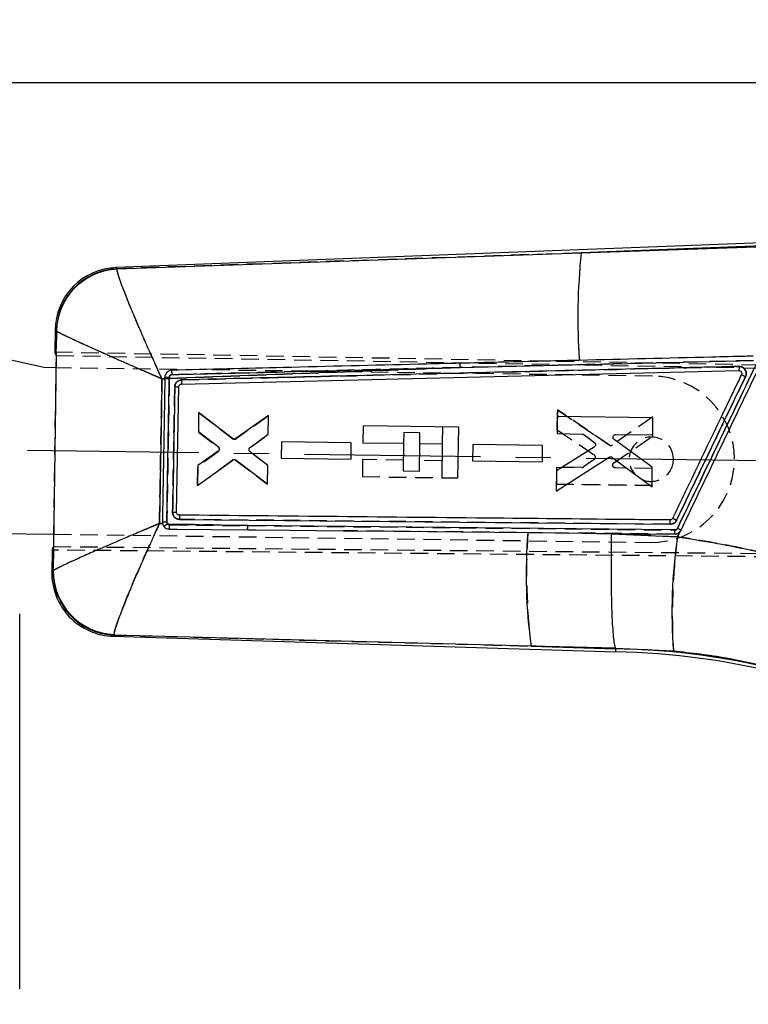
# Model space of a CAD drawing. Extents: x 41 to 411, y 12 to 288.
# Tile 9 of 24: x 153 to 205, y 217 to 288. Entities that reach past the tile are written whole.
import ezdxf

# ---------------------------------------------------------------- set-up
doc = ezdxf.new("R2010")
doc.units = 0
doc.linetypes.add('CENTERX2', pattern=[20.32, 12.7, -2.54, 2.54, -2.54])
doc.linetypes.add('HIDDEN', pattern=[1.905, 1.27, -0.635])
doc.layers.get('0').update_dxf_attribs({"linetype": 'CONTINUOUS'})
doc.styles.add('SLDTEXTSTYLE0', font='TXT', dxfattribs={"width": 0.75})
doc.dimstyles.new('SLDDIMSTYLE2', dxfattribs={"dimtxt": 3.5, "dimasz": 3.302, "dimexe": 0, "dimexo": 0.0625, "dimgap": 0.875, "dimtad": 1, "dimdec": 0, "dimrnd": 1e-09, "dimzin": 12, "dimtxsty": 'SLDTEXTSTYLE0', "dimsah": 1, "dimcen": 0.09, "dimazin": 3, "dimtfac": 1, "dimtdec": 0, "dimtofl": 0, "dimtmove": 0, "dimatfit": 3, "dimtolj": 1, "dimtzin": 12})
doc.dimstyles.new('SLDDIMSTYLE3', dxfattribs={"dimtxt": 3.5, "dimasz": 3.302, "dimexe": 0, "dimexo": 0.0625, "dimgap": 0.875, "dimtad": 1, "dimdec": 0, "dimrnd": 1e-09, "dimzin": 12, "dimtxsty": 'SLDTEXTSTYLE0', "dimsah": 1, "dimcen": 0.09, "dimazin": 3, "dimtfac": 1, "dimtofl": 0, "dimtmove": 0, "dimatfit": 3, "dimtolj": 1, "dimtzin": 12})

# ---------------------------------------------------------------- blocks, each defined once
blk = doc.blocks.new('_D_4')
at = {"color": 179, "linetype": 'CONTINUOUS'}
for p, q in [((56.417, 265.019), (56.417, 284.397)), ((240.018, 255.847), (240.018, 284.397)), ((240.018, 283.397), (56.417, 283.397))]:
    blk.add_line(p, q, dxfattribs=at)
for points in [[(56.417, 283.397), (59.719, 282.889), (59.719, 283.905)], [(240.018, 283.397), (236.716, 283.905), (236.716, 282.889)]]:
    blk.add_solid(points, dxfattribs=at)
at = {"color": 179, "linetype": 'CONTINUOUS', "insert": (134.34, 287.909, 0.1), "char_height": 3.5, "attachment_point": 1, "style": 'SLDTEXTSTYLE0'}
blk.add_mtext('184', dxfattribs=at)
blk = doc.blocks.new('_D_5')
at = {"color": 179, "linetype": 'CONTINUOUS'}
for p, q in [((210.042, 271.98), (246.488, 271.98)), ((245.488, 271.98), (245.488, 176.818)), ((116.412, 176.818), (246.488, 176.818))]:
    blk.add_line(p, q, dxfattribs=at)
for points in [[(245.488, 271.98), (244.98, 268.678), (245.996, 268.678)], [(245.488, 176.818), (245.996, 180.12), (244.98, 180.12)]]:
    blk.add_solid(points, dxfattribs=at)
at = {"color": 179, "linetype": 'CONTINUOUS', "insert": (240.976, 219.375, 0.1), "char_height": 3.5, "attachment_point": 1, "rotation": 90, "style": 'SLDTEXTSTYLE0'}
blk.add_mtext('95', dxfattribs=at)

msp = doc.modelspace()

# ---------------------------------------------------------------- linework, layer by layer
at = {"color": 7, "linetype": 'CONTINUOUS'}
for p, q in [((208.503415, 271.974558), (159.462393, 270.082966)), ((208.510321, 271.742909), (193.015364, 271.145244)), ((193.015364, 271.145244), (206.327063, 271.595534)), ((159.538903, 270.002298), (193.015364, 271.145244)), ((154.265412, 262.866696), (122.401715, 270.100749)), ((159.538903, 270.002298), (159.53628, 269.968452)), ((155.071375, 265.581923), (155.049552, 264.001577)), ((155.141142, 263.762281), (155.164686, 265.493008)), ((155.164686, 265.493008), (155.153908, 265.507431)), ((154.96672, 249.965403), (155.158323, 263.744826)), ((155.158323, 263.744826), (155.141142, 263.762281)), ((155.145944, 262.854537), (155.158342, 263.746058)), ((155.145944, 262.854537), (154.265412, 262.866696)), ((184.282046, 262.875795), (163.304262, 262.073038)), ((184.282046, 262.875795), (205.429946, 263.384212)), ((162.983128, 262.060522), (162.776344, 262.052458)), ((162.983459, 262.079595), (162.983128, 262.060522)), ((162.985225, 262.179817), (162.983459, 262.079595)), ((163.304262, 262.073038), (163.306133, 262.169325)), ((164.186069, 261.680533), (204.37808, 262.655048)), ((163.829912, 252.439948), (163.987805, 261.480864)), ((165.41984, 259.639113), (165.400547, 258.259754)), ((167.869729, 257.759271), (165.41984, 259.639113)), ((170.45235, 259.417291), (168.11093, 257.754808)), ((170.433395, 258.063133), (170.45235, 259.417291)), ((191.285041, 259.332491), (191.267897, 258.106358)), ((198.18559, 259.238459), (191.285041, 259.332491)), ((198.168424, 258.012388), (198.18559, 259.238459)), ((177.275919, 258.680671), (177.258991, 257.454536)), ((184.173074, 258.585433), (177.275919, 258.680671)), ((184.122328, 254.910601), (184.173074, 258.585433)), ((165.400547, 258.259754), (166.834493, 257.173494)), ((169.133813, 257.119275), (170.433395, 258.063133)), ((191.267897, 258.106358), (193.090913, 258.08152)), ((193.209675, 258.041016), (193.960373, 257.477633)), ((195.510787, 258.048564), (198.168424, 258.012388)), ((171.390642, 257.511313), (171.374206, 256.336287)), ((176.42532, 257.442715), (171.390642, 257.511313)), ((176.408873, 256.267733), (176.42532, 257.442715)), ((177.258991, 257.454536), (180.196666, 257.413972)), ((180.196666, 257.413972), (180.169203, 255.425085)), ((181.344275, 255.408859), (181.371738, 257.397746)), ((181.371738, 257.397746), (182.981071, 257.375524)), ((182.981071, 257.375524), (182.94726, 254.926827)), ((185.189304, 257.320805), (185.172868, 256.14578)), ((190.224048, 257.252195), (185.189304, 257.320805)), ((190.207605, 256.077214), (190.224048, 257.252195)), ((193.946746, 257.142029), (191.230354, 255.422617)), ((198.135857, 255.686263), (195.388187, 257.680741)), ((166.829266, 256.844689), (165.366222, 255.805968)), ((170.401905, 255.813946), (169.128497, 256.793408)), ((191.209999, 253.96622), (195.014667, 256.404085)), ((195.244376, 256.396609), (198.116188, 254.2815)), ((165.346206, 254.375137), (167.873949, 256.206329)), ((165.366222, 255.805968), (165.346206, 254.375137)), ((168.115363, 256.203826), (170.383309, 254.48573)), ((170.383309, 254.48573), (170.401905, 255.813946)), ((171.374206, 256.336287), (176.408873, 256.267733)), ((185.172868, 256.14578), (190.207605, 256.077214)), ((198.116188, 254.2815), (198.135857, 255.686263)), ((180.169203, 255.425085), (181.344275, 255.408859)), ((182.94726, 254.926827), (184.122328, 254.910601)), ((191.230354, 255.422617), (191.209999, 253.96622)), ((164.031648, 252.232892), (164.009646, 252.23435)), ((162.594189, 251.620767), (162.816827, 251.61551)), ((162.802999, 251.741441), (162.816827, 251.61551)), ((163.167794, 251.607228), (168.958855, 251.471688)), ((168.958855, 251.471688), (163.326938, 251.530603)), ((164.046527, 251.926759), (199.422297, 251.569071)), ((199.764427, 251.159405), (168.958855, 251.471688)), ((148.571788, 250.944171), (154.979099, 250.855697)), ((154.966709, 249.964525), (154.979099, 250.855697)), ((189.157505, 250.968691), (193.08756, 250.929195)), ((193.08756, 250.929195), (195.18349, 250.883132)), ((193.08756, 250.929195), (199.743454, 250.861981)), ((195.18349, 250.883132), (199.943308, 250.662733)), ((199.943308, 250.662733), (200.113889, 251.018066)), ((154.953693, 249.952407), (154.96672, 249.965403)), ((154.852234, 249.711741), (154.830278, 248.121789)), ((154.930205, 248.217664), (154.953693, 249.952407)), ((154.915661, 248.197274), (154.930205, 248.217664)), ((152.515323, 218.063014), (152.515323, 245.105849)), ((159.329516, 243.622977), (159.333841, 243.575352)), ((189.395194, 242.782791), (159.333841, 243.575352)), ((159.254585, 243.493458), (195.481528, 242.360611)), ((195.487235, 242.624754), (189.395194, 242.782791)), ((189.395194, 242.782791), (195.486766, 242.592303)), ((195.486766, 242.592303), (195.487481, 242.624001)), ((195.487481, 242.624001), (195.487235, 242.624754)), ((199.656416, 242.42043), (195.487481, 242.624001))]:
    msp.add_line(p, q, dxfattribs=at)
at = {"color": 7, "linetype": 'HIDDEN'}
for p, q in [((193.015364, 271.145244), (208.510321, 271.742909)), ((206.327063, 271.595534), (193.015364, 271.145244)), ((193.015364, 271.145244), (159.538903, 270.002298)), ((159.53628, 269.968452), (159.538903, 270.002298)), ((155.164686, 265.493008), (155.144372, 263.999854)), ((155.153908, 265.507431), (155.164686, 265.493008)), ((155.049552, 264.001577), (220.88654, 262.805142)), ((155.158323, 263.744826), (221.421164, 262.561583)), ((155.158342, 263.746058), (155.161866, 263.999536)), ((154.979099, 250.855697), (155.145944, 262.854537)), ((198.146035, 262.260782), (155.145944, 262.854537)), ((163.304262, 262.073038), (184.282046, 262.875795)), ((205.429946, 263.384212), (184.282046, 262.875795)), ((204.387669, 262.952994), (204.388898, 262.83859)), ((162.776344, 262.052458), (162.983128, 262.060522)), ((162.983459, 262.079595), (162.985221, 262.179816)), ((163.30614, 262.169845), (163.304262, 262.073038)), ((204.383504, 262.677711), (204.377633, 262.655038)), ((165.41889, 259.639126), (165.399392, 258.208287)), ((167.895109, 257.738837), (165.41889, 259.639126)), ((165.41889, 259.639126), (167.895113, 257.738837)), ((170.45102, 259.389494), (168.136504, 257.734674)), ((170.432937, 258.061271), (170.45102, 259.389494)), ((191.271153, 258.377304), (191.291016, 259.833708)), ((191.291016, 259.833708), (191.271153, 258.377304)), ((191.291016, 259.833708), (195.026924, 257.291721)), ((195.026924, 257.291721), (191.291016, 259.833708)), ((198.185873, 259.32786), (195.256752, 257.292851)), ((198.166747, 257.923089), (198.185873, 259.32786)), ((182.998002, 258.601659), (182.981082, 257.376164)), ((165.399392, 258.208287), (166.8332, 257.129566)), ((169.132971, 257.117343), (170.432937, 258.061271)), ((180.207249, 258.180296), (180.196673, 257.414356)), ((181.382318, 258.164071), (180.207249, 258.180296)), ((181.371742, 257.398147), (181.382318, 258.164071)), ((191.271153, 258.377304), (193.939035, 256.583544)), ((195.365053, 256.005238), (198.166747, 257.923089)), ((171.390445, 257.512283), (171.37443, 256.33725)), ((176.425085, 257.441797), (171.390445, 257.512283)), ((176.409081, 256.266808), (176.425085, 257.441797)), ((185.189102, 257.321719), (185.173091, 256.146688)), ((190.223817, 257.251243), (185.189102, 257.321719)), ((190.207814, 256.076256), (190.223817, 257.251243)), ((166.829348, 256.800742), (165.36595, 255.754489)), ((170.402311, 255.812072), (169.129283, 256.791454)), ((165.347152, 254.375124), (167.848014, 256.186604)), ((165.36595, 255.754489), (165.347152, 254.375124)), ((165.347152, 254.375124), (165.36595, 255.754489)), ((168.089245, 256.184405), (170.383871, 254.457907)), ((170.383871, 254.457907), (170.402311, 255.812072)), ((171.37443, 256.33725), (176.409081, 256.266808)), ((177.242108, 256.231974), (177.225177, 255.005839)), ((180.179787, 256.19141), (177.242108, 256.231974)), ((182.964191, 256.152962), (181.354855, 256.175184)), ((185.173091, 256.146688), (190.207814, 256.076256)), ((191.234578, 255.693549), (191.217866, 254.467411)), ((193.057586, 255.668042), (191.234578, 255.693549)), ((191.234578, 255.693549), (193.057586, 255.668042)), ((193.943393, 256.247692), (193.177421, 255.705252)), ((177.225177, 255.005839), (182.947241, 254.926827)), ((198.135067, 255.596952), (195.477453, 255.63417)), ((198.118378, 254.370875), (198.135067, 255.596952)), ((191.217866, 254.467411), (198.118378, 254.370875)), ((198.118378, 254.370875), (191.217866, 254.467411)), ((162.816827, 251.61551), (162.594189, 251.620767)), ((168.958855, 251.471688), (163.167794, 251.607228)), ((163.326938, 251.530603), (168.958855, 251.471688)), ((199.422297, 251.569071), (164.046527, 251.926759)), ((168.958855, 251.471688), (199.764427, 251.159405)), ((154.979099, 250.855697), (197.980349, 250.261926)), ((199.743454, 250.861981), (175.863676, 251.101233)), ((195.18349, 250.883132), (193.08756, 250.929195)), ((199.943308, 250.662733), (195.18349, 250.883132)), ((200.113889, 251.018066), (199.943308, 250.662733)), ((200.132695, 251.043947), (200.029586, 250.949195)), ((154.963177, 249.710693), (154.966709, 249.964525)), ((154.96672, 249.965403), (229.669538, 249.236294)), ((229.5991, 249.005807), (154.852234, 249.711741)), ((154.950422, 249.710813), (154.930205, 248.217664)), ((154.930205, 248.217664), (154.915661, 248.197274)), ((159.333841, 243.575352), (159.329516, 243.622977)), ((159.333841, 243.575352), (189.395194, 242.782791)), ((195.486766, 242.592303), (189.395194, 242.782791)), ((189.395194, 242.782791), (195.487235, 242.624754)), ((195.487481, 242.624001), (199.656416, 242.42043))]:
    msp.add_line(p, q, dxfattribs=at)
at = {"color": 179, "linetype": 'CENTERX2'}
msp.add_line((206.06243, 256.150898), (153.067482, 256.882665), dxfattribs=at)
at = {"color": 8, "linetype": 'CONTINUOUS', "flags": 128}
for points in [[(159.462393, 270.082966), (159.470894, 270.074001), (159.538903, 270.002298)], [(155.153908, 265.507431), (155.080546, 265.573644), (155.071375, 265.581923)], [(154.830278, 248.121789), (154.83977, 248.130178), (154.915661, 248.197274)], [(159.333841, 243.575352), (159.263392, 243.502559), (159.254585, 243.493458)]]:
    msp.add_lwpolyline(points, dxfattribs=at)
at = {"color": 7, "linetype": 'HIDDEN', "flags": 128}
for points in [[(159.538903, 270.002298), (159.470894, 270.074001), (159.462393, 270.082966)], [(155.071375, 265.581923), (155.080546, 265.573644), (155.153908, 265.507431)], [(199.880224, 250.88227), (199.866307, 250.876284), (199.745086, 250.861971), (199.745026, 250.861971), (199.745026, 250.861971)], [(154.915661, 248.197274), (154.83977, 248.130178), (154.830278, 248.121789)], [(159.254585, 243.493458), (159.263392, 243.502559), (159.333841, 243.575352)]]:
    msp.add_lwpolyline(points, dxfattribs=at)
at = {"color": 7, "linetype": 'CONTINUOUS', "flags": 128}
for points in [[(163.305637, 251.225038), (163.878158, 251.21942), (166.309488, 251.195536), (168.937743, 251.169665)], [(168.937743, 251.169665), (169.537202, 251.163757), (171.968558, 251.139766), (175.863676, 251.101233)], [(175.863676, 251.101233), (179.513544, 251.065006), (189.157505, 250.968691)]]:
    msp.add_lwpolyline(points, dxfattribs=at)
at = {"color": 7, "linetype": 'CONTINUOUS'}
for centre, radius, start, end in [((236.024107, 266.491813), 43.259755, 173.82477276, 184.10811422), ((159.638437, 265.51886), 4.5675, 91.64341277, 179.74351093), ((159.729015, 265.430496), 4.575753, 92.38119003, 179.03660802), ((159.745526, 265.391263), 4.58197, 92.61744303, 178.72761459), ((182.731991, 262.912479), 1.55049, 358.64427327, 10.08635783), ((163.711219, 289.832652), 27.762598, 268.49789369, 269.16010194), ((163.346575, 268.318971), 6.149779, 266.63146388, 269.62313975), ((164.117375, 281.405083), 19.92464, 268.80046903, 269.62740106), ((163.779093, 267.970088), 15.530223, 269.13131793, 270.18748954), ((163.462877, 275.537852), 23.805559, 268.41158613, 269.18723277), ((161.744936, 253.326713), 2.23185, 301.44020494, 309.60744986), ((167.656936, 251.410942), 1.303335, 349.33171259, 2.6714063), ((198.032677, 251.658867), 1.392518, 356.3027437, 9.1553215), ((191.777517, 235.13772), 18.581328, 64.13100248, 65.1278486), ((227.22088, 247.977511), 38.180724, 175.50669085, 187.819692), ((237.157035, 245.24128), 37.606563, 171.71122102, 184.30176931), ((159.397344, 248.058726), 4.5675, 178.64286225, 268.74060497), ((159.491352, 248.14859), 4.57595, 179.39040641, 268.02740048), ((159.513787, 248.202878), 4.583606, 179.81516662, 267.69595879), ((194.782479, 191.881662), 50.483788, 75.20889632, 89.20616255), ((194.782479, 191.881662), 50.715531, 75.20889632, 89.20430748)]:
    msp.add_arc(centre, radius, start, end, dxfattribs=at)
at = {"color": 7, "linetype": 'HIDDEN'}
for centre, radius, start, end in [((236.024107, 266.491813), 43.259755, 173.82477276, 184.10811422), ((159.729015, 265.430496), 4.575753, 92.38119003, 179.03660802), ((159.745526, 265.391263), 4.58197, 92.61744303, 178.72761459), ((182.731991, 262.912479), 1.55049, 358.64427327, 10.08635783), ((163.711219, 289.832652), 27.762598, 268.49789369, 269.16010194), ((163.334587, 268.25498), 6.085201, 266.70870179, 269.73211689), ((198.063193, 256.261354), 6, 269.20889632, 89.20889632), ((164.247301, 283.002729), 21.52343, 268.54370235, 269.30920071), ((198.063193, 256.261354), 1.6, 352.70321611, 221.71784325), ((166.708541, 256.965932), 0.20571, 10.00317947, 52.69898254), ((168.018624, 257.900104), 0.203132, 232.55177447, 305.47229758), ((195.140992, 257.464163), 0.206754, 236.51658469, 304.04735895), ((193.823032, 256.413525), 0.205824, 16.60467452, 55.69515006), ((167.967134, 256.021621), 0.203494, 53.12493548, 125.83023153), ((193.060429, 255.870465), 0.202444, 269.19556913, 305.30408918), ((198.063193, 256.261354), 1.6, 245.65057806, 352.70321611), ((163.910235, 269.494892), 17.055134, 268.76845591, 269.73015763), ((163.307903, 273.667356), 21.931731, 268.68084189, 269.52274699), ((161.744936, 253.326713), 2.23185, 301.44020494, 309.60744986), ((167.656936, 251.410942), 1.303335, 349.33171259, 2.6714063), ((198.041976, 251.659342), 1.383269, 356.25823443, 9.19709695), ((191.927713, 235.536576), 18.156326, 64.00829056, 65.02844818), ((233.533044, 248.160793), 44.464286, 176.37939011, 186.94699275), ((243.357529, 245.025458), 43.778687, 172.60161961, 183.41137072), ((159.491352, 248.14859), 4.57595, 179.39040641, 268.02740048), ((159.513787, 248.202878), 4.583606, 179.81516662, 267.69595879), ((194.782479, 191.881662), 50.715531, 75.20889632, 89.20430748)]:
    msp.add_arc(centre, radius, start, end, dxfattribs=at)
at = {"color": 7, "linetype": 'CONTINUOUS'}
for centre, major_axis, start_param, end_param in [((215.940087, 262.895724), (60.890514, -1.107198), 3.141908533, 3.197727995), ((215.750088, 249.13591), (60.89787, -0.574485), 3.084511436, 3.141276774)]:
    msp.add_ellipse(centre, major_axis=major_axis, ratio=0.069928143, start_param=start_param, end_param=end_param, dxfattribs=at)
for points, knots in [([(162.776344, 262.052458), (162.773784, 262.058045), (162.770793, 262.064572), (162.765909, 262.075243), (162.760267, 262.087565), (162.749492, 262.111098), (162.73129, 262.150893), (162.700741, 262.217701), (162.649496, 262.329919), (162.563484, 262.518652), (162.418783, 262.837264), (162.173183, 263.381252), (161.7424, 264.345494), (161.208841, 265.564405), (160.666879, 266.840541), (160.251711, 267.854137), (159.940778, 268.651611), (159.731473, 269.225837), (159.600014, 269.633523), (159.540838, 269.86724), (159.537531, 269.940667), (159.53628, 269.968452)], [0, 0, 0, 0, 0.001490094, 0.001741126, 0.002845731, 0.004776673, 0.008017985, 0.013459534, 0.022597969, 0.037958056, 0.063840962, 0.107771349, 0.183942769, 0.325581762, 0.45000534, 0.574378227, 0.674784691, 0.775164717, 0.861356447, 0.947537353, 1, 1, 1, 1]), ([(162.776344, 262.052458), (162.77071, 262.054897), (162.764127, 262.057747), (162.753364, 262.06241), (162.740932, 262.067791), (162.717198, 262.078076), (162.677077, 262.095453), (162.609745, 262.124631), (162.496715, 262.173633), (162.306793, 262.256038), (161.986672, 262.395118), (161.441541, 262.632509), (160.47975, 263.053047), (159.27452, 263.584205), (158.028684, 264.139611), (157.053805, 264.580159), (156.301871, 264.926135), (155.774425, 265.174668), (155.41639, 265.350425), (155.226657, 265.450521), (155.181698, 265.481344), (155.164686, 265.493008)], [0, 0, 0, 0, 0.001490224, 0.001741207, 0.002847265, 0.004778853, 0.00802136, 0.013464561, 0.022604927, 0.03796782, 0.063854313, 0.107788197, 0.183961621, 0.325581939, 0.450005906, 0.574378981, 0.674785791, 0.77516635, 0.861357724, 0.947538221, 1, 1, 1, 1]), ([(205.40635, 263.695097), (205.216037, 263.690515), (204.215153, 263.666418), (200.038159, 263.565797), (196.051554, 263.469477), (192.875501, 263.39274)], [0, 0, 0, 0, 0.0455619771, 0.2396175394, 1, 1, 1, 1]), ([(184.258518, 263.18402), (184.066869, 263.179369), (183.064689, 263.155052), (178.820404, 263.052012), (172.086002, 262.888196), (166.162307, 262.74352), (163.480573, 262.678023)], [0, 0, 0, 0, 0.027670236, 0.144694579, 0.612792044, 1, 1, 1, 1]), ([(163.504407, 262.362323), (166.20608, 262.429311), (173.131805, 262.601034), (180.057818, 262.771703), (184.282046, 262.875795)], [0, 0, 0, 0, 0.390092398, 1, 1, 1, 1]), ([(204.387669, 262.952994), (197.683319, 262.792064), (184.285508, 262.470466), (170.888202, 262.145736), (164.194994, 261.983503)], [0, 0, 0, 0, 0.500406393, 1, 1, 1, 1]), ([(192.875501, 263.39274), (192.69025, 263.38826), (191.694452, 263.364178), (188.822105, 263.294672), (186.135045, 263.229519), (184.258518, 263.18402)], [0, 0, 0, 0, 0.064494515, 0.346683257, 1, 1, 1, 1]), ([(205.617432, 263.092277), (204.663442, 261.103165), (202.774299, 257.164216), (200.885303, 253.225211), (199.950223, 251.275345)], [0, 0, 0, 0, 0.504985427, 1, 1, 1, 1]), ([(200.205733, 251.149127), (201.150714, 253.118986), (203.040678, 257.058704), (204.930737, 260.998389), (205.875766, 262.968232)], [0, 0, 0, 0, 0.4999998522, 1, 1, 1, 1]), ([(204.387669, 262.952994), (204.388271, 262.91378), (204.389474, 262.835353), (204.387827, 262.737134), (204.383891, 262.668523), (204.379719, 262.659533), (204.377633, 262.655038)], [0, 0, 0, 0, 0.249999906, 0.5000007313, 0.7500008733, 1, 1, 1, 1]), ([(204.858009, 262.226876), (204.862718, 262.237463), (204.890598, 262.300144), (204.915814, 262.426215), (204.893561, 262.593179), (204.834888, 262.712925), (204.753004, 262.815587), (204.643168, 262.900811), (204.504205, 262.949233), (204.417408, 262.952034), (204.387669, 262.952994)], [0, 0, 0, 0, 0.033715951, 0.199622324, 0.365596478, 0.515630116, 0.581401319, 0.747443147, 0.913466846, 1, 1, 1, 1]), ([(162.776344, 262.052458), (162.746063, 260.295284), (162.68614, 256.818037), (162.62462, 253.340823), (162.594189, 251.620767)], [0, 0, 0, 0, 0.505334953, 1, 1, 1, 1]), ([(162.983128, 262.060522), (162.979695, 261.863911), (162.96209, 260.855429), (162.902038, 257.415733), (162.845431, 254.172651), (162.802995, 251.741441)], [0, 0, 0, 0, 0.0571591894, 0.2931893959, 1, 1, 1, 1]), ([(163.480573, 262.678029), (163.415278, 262.668988), (163.29303, 262.652059), (163.140657, 262.548387), (163.035442, 262.411456), (162.991094, 262.279894), (162.986492, 262.201465), (162.985221, 262.179817)], [0, 0, 0, 0, 0.253200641, 0.474052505, 0.694901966, 0.91578844, 1, 1, 1, 1]), ([(163.125192, 251.734689), (163.128704, 251.937657), (163.146269, 252.952497), (163.205938, 256.398611), (163.262134, 259.641761), (163.304262, 262.073038)], [0, 0, 0, 0, 0.058897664, 0.294488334, 1, 1, 1, 1]), ([(163.306125, 262.169325), (163.30702, 262.180977), (163.309611, 262.214707), (163.331607, 262.267979), (163.376464, 262.318857), (163.436372, 262.354049), (163.481675, 262.359563), (163.504407, 262.36233)], [0, 0, 0, 0, 0.115034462, 0.333021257, 0.553083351, 0.775740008, 1, 1, 1, 1]), ([(163.504668, 262.362337), (163.504101, 262.382802), (163.502967, 262.423733), (163.500454, 262.483255), (163.497456, 262.538338), (163.494056, 262.586782), (163.490381, 262.626683), (163.486598, 262.656184), (163.483221, 262.673052), (163.481223, 262.676585), (163.480409, 262.678025)], [0, 0, 0, 0, 0.1300803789, 0.2601609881, 0.3902412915, 0.5203224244, 0.6504021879, 0.7804830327, 0.9105648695, 1, 1, 1, 1]), ([(204.566528, 262.363626), (204.488895, 262.201801), (204.060048, 261.30787), (202.402063, 257.851882), (200.821795, 254.557687), (199.592729, 251.995603)], [0, 0, 0, 0, 0.046824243, 0.258660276, 1, 1, 1, 1]), ([(199.884829, 251.857087), (200.713678, 253.585433), (202.371343, 257.042053), (204.029132, 260.498625), (204.858009, 262.226876)], [0, 0, 0, 0, 0.50001021, 1, 1, 1, 1]), ([(204.37808, 262.655045), (204.401102, 262.653451), (204.425447, 262.651764), (204.448241, 262.643807), (204.449479, 262.643375)], [0, 0, 0, 0, 0.94570026, 1, 1, 1, 1]), ([(204.449479, 262.643375), (204.470424, 262.633544), (204.512315, 262.613882), (204.558367, 262.56003), (204.584577, 262.495535), (204.589005, 262.42626), (204.57386, 262.384057), (204.566528, 262.363626)], [0, 0, 0, 0, 0.202553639, 0.405121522, 0.607678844, 0.810066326, 1, 1, 1, 1]), ([(204.566528, 262.363626), (204.570179, 262.362025), (204.578277, 262.358474), (204.622862, 262.33774), (204.692859, 262.304908), (204.765477, 262.270661), (204.821699, 262.244079), (204.847431, 262.231888), (204.858009, 262.226876)], [0, 0, 0, 0, 0.176294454, 0.391087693, 0.605891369, 0.820692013, 0.926286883, 1, 1, 1, 1]), ([(163.700268, 261.484809), (163.696752, 261.281841), (163.679168, 260.266999), (163.626934, 257.252611), (163.57826, 254.441194), (163.543642, 252.441649)], [0, 0, 0, 0, 0.06733308, 0.336665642, 1, 1, 1, 1]), ([(164.194994, 261.983503), (164.160241, 261.980457), (164.068691, 261.972433), (163.928992, 261.91118), (163.801259, 261.794798), (163.717895, 261.645973), (163.705964, 261.536889), (163.700268, 261.484809)], [0, 0, 0, 0, 0.1352417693, 0.3562661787, 0.5772252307, 0.7981556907, 1, 1, 1, 1]), ([(163.987805, 261.480864), (163.990535, 261.503633), (163.996015, 261.549331), (164.03232, 261.609734), (164.084998, 261.654932), (164.13974, 261.676872), (164.174291, 261.679602), (164.186069, 261.680533)], [0, 0, 0, 0, 0.2203536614, 0.4422520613, 0.6640186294, 0.8854790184, 1, 1, 1, 1]), ([(164.194994, 261.983503), (164.195728, 261.943793), (164.197196, 261.864375), (164.195822, 261.764337), (164.192075, 261.694323), (164.187962, 261.685126), (164.185905, 261.680528)], [0, 0, 0, 0, 0.250000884, 0.500000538, 0.75000066, 1, 1, 1, 1]), ([(193.090913, 258.08152), (193.113869, 258.0792), (193.1567, 258.07487), (193.192884, 258.051746), (193.209675, 258.041016)], [0, 0, 0, 0, 0.535958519, 1, 1, 1, 1]), ([(195.388187, 257.680741), (195.370993, 257.696043), (195.336602, 257.726649), (195.308264, 257.790809), (195.30155, 257.850204), (195.308918, 257.885255), (195.311588, 257.897956)], [0, 0, 0, 0, 0.28054115, 0.56111001, 0.840966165, 1, 1, 1, 1]), ([(195.311588, 257.897956), (195.319686, 257.919441), (195.335881, 257.96241), (195.385425, 258.011704), (195.445641, 258.043463), (195.48964, 258.046908), (195.510787, 258.048564)], [0, 0, 0, 0, 0.254575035, 0.509136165, 0.764083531, 1, 1, 1, 1]), ([(166.834493, 257.173494), (166.851504, 257.157311), (166.885527, 257.124945), (166.912387, 257.058513), (166.916429, 257.005154), (166.911668, 256.976297), (166.910694, 256.97039)], [0, 0, 0, 0, 0.307119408, 0.614254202, 0.921026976, 1, 1, 1, 1]), ([(168.11093, 257.754808), (168.090915, 257.743399), (168.050888, 257.72058), (167.981037, 257.714285), (167.918114, 257.72771), (167.88431, 257.749759), (167.869729, 257.75927)], [0, 0, 0, 0, 0.265968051, 0.531911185, 0.798094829, 1, 1, 1, 1]), ([(169.05243, 256.983502), (169.058038, 257.006013), (169.069252, 257.051035), (169.103481, 257.095087), (169.127631, 257.114345), (169.133813, 257.119275)], [0, 0, 0, 0, 0.426614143, 0.8532163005, 1, 1, 1, 1]), ([(194.031027, 257.250945), (194.021809, 257.229425), (194.003139, 257.185842), (193.965699, 257.156754), (193.946746, 257.142029)], [0, 0, 0, 0, 0.493768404, 1, 1, 1, 1]), ([(193.960373, 257.477633), (193.977489, 257.461282), (194.011723, 257.428578), (194.038512, 257.361609), (194.043294, 257.300087), (194.034316, 257.264121), (194.031027, 257.250945)], [0, 0, 0, 0, 0.279767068, 0.559558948, 0.838644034, 1, 1, 1, 1]), ([(166.910694, 256.97039), (166.903833, 256.948238), (166.890113, 256.903937), (166.85539, 256.864415), (166.833167, 256.847634), (166.829266, 256.844688)], [0, 0, 0, 0, 0.451909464, 0.903791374, 1, 1, 1, 1]), ([(169.128501, 256.793413), (169.111815, 256.809711), (169.078442, 256.842307), (169.050252, 256.910446), (169.05169, 256.958661), (169.05243, 256.983502)], [0, 0, 0, 0, 0.3264840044, 0.6529890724, 1, 1, 1, 1]), ([(195.014667, 256.404085), (195.035644, 256.414449), (195.077596, 256.435175), (195.148846, 256.437415), (195.205603, 256.421578), (195.234753, 256.402806), (195.244376, 256.396609)], [0, 0, 0, 0, 0.2861734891, 0.5723153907, 0.8588016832, 1, 1, 1, 1]), ([(167.873949, 256.206329), (167.893813, 256.217918), (167.93354, 256.241096), (168.003198, 256.248075), (168.066398, 256.235256), (168.100522, 256.213352), (168.115363, 256.203825)], [0, 0, 0, 0, 0.265176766, 0.530342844, 0.79573684, 1, 1, 1, 1]), ([(163.54365, 252.441649), (163.547715, 252.389833), (163.556271, 252.280758), (163.63459, 252.129473), (163.758598, 252.008846), (163.903817, 251.939097), (164.003674, 251.930464), (164.046527, 251.926759)], [0, 0, 0, 0, 0.1942780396, 0.4089679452, 0.6237091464, 0.8385156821, 1, 1, 1, 1]), ([(164.009646, 252.23435), (163.994307, 252.237271), (163.956458, 252.244479), (163.902238, 252.276389), (163.85668, 252.328876), (163.832836, 252.386694), (163.830744, 252.424803), (163.829912, 252.439948)], [0, 0, 0, 0, 0.156830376, 0.38695833, 0.617230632, 0.847886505, 1, 1, 1, 1]), ([(199.407455, 251.880432), (199.27563, 251.881767), (198.333308, 251.891311), (194.148996, 251.93362), (182.488896, 252.050976), (171.639274, 252.157911), (164.031648, 252.232892)], [0, 0, 0, 0, 0.011179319, 0.07991253, 0.354845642, 1, 1, 1, 1]), ([(164.031648, 252.232892), (164.03394, 252.228152), (164.038563, 252.218593), (164.043828, 252.148113), (164.046983, 252.046886), (164.046679, 251.966801), (164.046527, 251.926759)], [0, 0, 0, 0, 0.246927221, 0.497951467, 0.748975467, 1, 1, 1, 1]), ([(162.594189, 251.620767), (162.588525, 251.61841), (162.581982, 251.615687), (162.572942, 251.611928), (162.563374, 251.607944), (162.544254, 251.59999), (162.510063, 251.585754), (162.45246, 251.561769), (162.355404, 251.521328), (162.191766, 251.45307), (161.915239, 251.337524), (161.562148, 251.189536), (160.953303, 250.933422), (159.832313, 250.458763), (158.476634, 249.875671), (157.212225, 249.31962), (156.376699, 248.943263), (155.773633, 248.662957), (155.349245, 248.457494), (155.043982, 248.298908), (154.968129, 248.244744), (154.930205, 248.217664)], [0, 0, 0, 0, 0.0014910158, 0.0017224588, 0.0023799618, 0.0040102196, 0.0067567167, 0.0113849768, 0.0191860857, 0.0323431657, 0.0545763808, 0.0923507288, 0.1262470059, 0.2179084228, 0.3987665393, 0.5202011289, 0.6415822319, 0.7280807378, 0.8145640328, 0.9072885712, 1, 1, 1, 1]), ([(162.594189, 251.620767), (162.591603, 251.615195), (162.588617, 251.608759), (162.584491, 251.599868), (162.580128, 251.590457), (162.571401, 251.57165), (162.555807, 251.538003), (162.529539, 251.481298), (162.485307, 251.385699), (162.410808, 251.224358), (162.285129, 250.951271), (162.125169, 250.60166), (161.850348, 249.996797), (161.347706, 248.876347), (160.749655, 247.501882), (160.205134, 246.193837), (159.85502, 245.310469), (159.611725, 244.654382), (159.449448, 244.175151), (159.344483, 243.807375), (159.334504, 243.68444), (159.329516, 243.622977)], [0, 0, 0, 0, 0.001491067, 0.0017224, 0.002379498, 0.004009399, 0.006755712, 0.011383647, 0.019184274, 0.032341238, 0.054574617, 0.092350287, 0.12623338, 0.217890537, 0.398766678, 0.520201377, 0.641582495, 0.728080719, 0.814563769, 0.907288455, 1, 1, 1, 1]), ([(162.816827, 251.61551), (162.825721, 251.58476), (162.845763, 251.515467), (162.886454, 251.455749), (162.909087, 251.422532)], [0, 0, 0, 0, 0.443768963, 1, 1, 1, 1]), ([(162.909087, 251.422532), (162.942943, 251.385893), (163.015607, 251.307255), (163.157603, 251.238767), (163.260019, 251.229269), (163.305637, 251.225038)], [0, 0, 0, 0, 0.3260473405, 0.6998052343, 1, 1, 1, 1]), ([(163.167794, 251.607228), (163.155312, 251.626687), (163.130371, 251.66557), (163.126919, 251.711663), (163.125195, 251.734689)], [0, 0, 0, 0, 0.500458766, 1, 1, 1, 1]), ([(163.326938, 251.530603), (163.311577, 251.53181), (163.273544, 251.5348), (163.215562, 251.558567), (163.183659, 251.591065), (163.167794, 251.607228)], [0, 0, 0, 0, 0.254056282, 0.629032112, 1, 1, 1, 1]), ([(163.305637, 251.225038), (163.307587, 251.228708), (163.311643, 251.23634), (163.31758, 251.287403), (163.322529, 251.363627), (163.325717, 251.449234), (163.326574, 251.506305), (163.326938, 251.530603)], [0, 0, 0, 0, 0.2013895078, 0.4189199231, 0.6364508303, 0.8452182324, 1, 1, 1, 1]), ([(199.592729, 251.995603), (199.581223, 251.97658), (199.557524, 251.937398), (199.499927, 251.897615), (199.446853, 251.881523), (199.415773, 251.880662), (199.407455, 251.880432)], [0, 0, 0, 0, 0.288017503, 0.5932595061, 0.8911411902, 1, 1, 1, 1]), ([(199.422297, 251.56907), (199.448051, 251.57), (199.53064, 251.572981), (199.665368, 251.61846), (199.802259, 251.718381), (199.858201, 251.812355), (199.884829, 251.857087)], [0, 0, 0, 0, 0.134828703, 0.432364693, 0.729804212, 1, 1, 1, 1]), ([(195.18349, 250.883132), (195.182594, 250.835314), (195.174821, 250.420312), (195.162792, 249.548041), (195.157437, 248.293351), (195.166229, 247.018914), (195.189761, 245.851376), (195.226809, 244.819295), (195.276769, 243.956708), (195.337831, 243.286419), (195.408179, 242.814418), (195.460883, 242.687976), (195.487235, 242.624754)], [0, 0, 0, 0, 0.011771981, 0.102167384, 0.214400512, 0.326633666, 0.438862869, 0.551092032, 0.663318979, 0.775545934, 0.887772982, 1, 1, 1, 1]), ([(199.743454, 250.861974), (199.79537, 250.866396), (199.899229, 250.875243), (200.026039, 250.937525), (200.08911, 250.995348), (200.113889, 251.018066)], [0, 0, 0, 0, 0.377647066, 0.755486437, 1, 1, 1, 1]), ([(199.744289, 250.861972), (199.746372, 250.865333), (199.750538, 250.872053), (199.756348, 250.92455), (199.761012, 251.001758), (199.763238, 251.074005), (199.764145, 251.127324), (199.764322, 251.147435), (199.764427, 251.159405)], [0, 0, 0, 0, 0.217852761, 0.43570584, 0.653561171, 0.87141695, 0.923466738, 1, 1, 1, 1]), ([(199.95023, 251.275344), (199.938543, 251.256229), (199.914656, 251.21716), (199.86776, 251.184928), (199.817299, 251.163947), (199.785866, 251.161247), (199.764427, 251.159405)], [0, 0, 0, 0, 0.289556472, 0.591834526, 0.721608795, 1, 1, 1, 1]), ([(200.205733, 251.149127), (200.202783, 251.15076), (200.196883, 251.154024), (200.149846, 251.177381), (200.080543, 251.21142), (200.018577, 251.241631), (199.974509, 251.263109), (199.96022, 251.270062), (199.950059, 251.275006)], [0, 0, 0, 0, 0.223823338, 0.447645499, 0.671471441, 0.895300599, 0.925542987, 1, 1, 1, 1]), ([(200.113889, 251.018066), (200.114908, 251.019124), (200.151909, 251.057575), (200.179196, 251.10399), (200.205733, 251.149127)], [0, 0, 0, 0, 0.027518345, 1, 1, 1, 1]), ([(199.943308, 250.662733), (200.800407, 250.531966), (202.514586, 250.270437), (205.081947, 249.756375), (207.641368, 249.160478), (209.325341, 248.685649), (210.167323, 248.448236)], [0, 0, 0, 0, 0.248127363, 0.49624953, 0.74812616, 1, 1, 1, 1]), ([(195.486766, 242.592303), (195.483024, 242.438367), (195.47927, 242.283924), (195.481551, 242.361117), (195.481558, 242.36137)], [0, 0, 0, 0, 0.996723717, 1, 1, 1, 1]), ([(207.188514, 241.088426), (205.96464, 241.387303), (203.491348, 241.991295), (200.943498, 242.276403), (199.656416, 242.42043)], [0, 0, 0, 0, 0.4948359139, 1, 1, 1, 1])]:
    msp.add_open_spline(points, degree=3, knots=knots, dxfattribs=at)
at = {"color": 7, "linetype": 'HIDDEN'}
for points, knots in [([(162.776344, 262.052458), (162.773784, 262.058045), (162.770793, 262.064572), (162.765909, 262.075243), (162.760267, 262.087565), (162.749492, 262.111098), (162.73129, 262.150893), (162.700741, 262.217701), (162.649496, 262.329919), (162.563484, 262.518652), (162.418783, 262.837264), (162.173183, 263.381252), (161.7424, 264.345494), (161.208841, 265.564405), (160.666879, 266.840541), (160.251711, 267.854137), (159.940778, 268.651611), (159.731473, 269.225837), (159.600014, 269.633523), (159.540838, 269.86724), (159.537531, 269.940667), (159.53628, 269.968452)], [0, 0, 0, 0, 0.001490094, 0.001741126, 0.002845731, 0.004776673, 0.008017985, 0.013459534, 0.022597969, 0.037958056, 0.063840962, 0.107771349, 0.183942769, 0.325581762, 0.45000534, 0.574378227, 0.674784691, 0.775164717, 0.861356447, 0.947537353, 1, 1, 1, 1]), ([(162.776344, 262.052458), (162.77071, 262.054897), (162.764127, 262.057747), (162.753364, 262.06241), (162.740932, 262.067791), (162.717198, 262.078076), (162.677077, 262.095453), (162.609745, 262.124631), (162.496715, 262.173633), (162.306793, 262.256038), (161.986672, 262.395118), (161.441541, 262.632509), (160.47975, 263.053047), (159.27452, 263.584205), (158.028684, 264.139611), (157.053805, 264.580159), (156.301871, 264.926135), (155.774425, 265.174668), (155.41639, 265.350425), (155.226657, 265.450521), (155.181698, 265.481344), (155.164686, 265.493008)], [0, 0, 0, 0, 0.001490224, 0.001741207, 0.002847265, 0.004778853, 0.00802136, 0.013464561, 0.022604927, 0.03796782, 0.063854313, 0.107788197, 0.183961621, 0.325581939, 0.450005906, 0.574378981, 0.674785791, 0.77516635, 0.861357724, 0.947538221, 1, 1, 1, 1]), ([(184.282046, 262.875795), (181.580254, 262.809248), (174.654222, 262.638657), (167.728474, 262.467011), (163.504407, 262.362323)], [0, 0, 0, 0, 0.390092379, 1, 1, 1, 1]), ([(164.194994, 261.983503), (170.888202, 262.145736), (184.285508, 262.470466), (197.683319, 262.792064), (204.387669, 262.952994)], [0, 0, 0, 0, 0.499593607, 1, 1, 1, 1]), ([(199.950223, 251.275345), (200.885303, 253.225211), (202.774299, 257.164216), (204.663442, 261.103165), (205.617432, 263.092277)], [0, 0, 0, 0, 0.495014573, 1, 1, 1, 1]), ([(204.387669, 262.952994), (204.388516, 262.95301), (204.446323, 262.954098), (204.562299, 262.936169), (204.710786, 262.856687), (204.807598, 262.7543), (204.876461, 262.633259), (204.91377, 262.491352), (204.903889, 262.34109), (204.870294, 262.257458), (204.858009, 262.226876)], [0, 0, 0, 0, 0.002468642, 0.168515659, 0.334550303, 0.484596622, 0.572486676, 0.738423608, 0.904350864, 1, 1, 1, 1]), ([(162.594189, 251.620767), (162.62462, 253.340823), (162.68614, 256.818037), (162.746063, 260.295284), (162.776344, 262.052458)], [0, 0, 0, 0, 0.494665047, 1, 1, 1, 1]), ([(163.304262, 262.073038), (163.300745, 261.870069), (163.283155, 260.855227), (163.223443, 257.409675), (163.167304, 254.167094), (163.125221, 251.736386)], [0, 0, 0, 0, 0.058907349, 0.29453671, 1, 1, 1, 1]), ([(163.504407, 262.36233), (163.492593, 262.361409), (163.458152, 262.358724), (163.403654, 262.337658), (163.350982, 262.294228), (163.314475, 262.236013), (163.3089, 262.191779), (163.306136, 262.169845)], [0, 0, 0, 0, 0.117077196, 0.341277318, 0.563672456, 0.783645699, 1, 1, 1, 1]), ([(163.504407, 262.362323), (163.503858, 262.382789), (163.502759, 262.423721), (163.500295, 262.483244), (163.497337, 262.538328), (163.493954, 262.586773), (163.490282, 262.626674), (163.486471, 262.656174), (163.483054, 262.673041), (163.481011, 262.676573), (163.480178, 262.678013)], [0, 0, 0, 0, 0.13008125, 0.260160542, 0.390242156, 0.520322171, 0.650403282, 0.780484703, 0.91056456, 1, 1, 1, 1]), ([(204.858009, 262.226876), (204.029132, 260.498625), (202.371253, 257.041866), (200.713499, 253.585058), (199.884561, 251.856525)], [0, 0, 0, 0, 0.4999627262, 1, 1, 1, 1]), ([(163.543679, 252.443698), (163.547192, 252.646666), (163.564757, 253.661505), (163.616947, 256.675688), (163.665654, 259.486906), (163.700294, 261.486251)], [0, 0, 0, 0, 0.067337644, 0.336688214, 1, 1, 1, 1]), ([(163.700298, 261.486251), (163.706047, 261.537835), (163.718146, 261.646402), (163.801256, 261.794798), (163.928993, 261.911181), (164.06869, 261.972433), (164.160241, 261.980457), (164.194994, 261.983503)], [0, 0, 0, 0, 0.200368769, 0.421707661, 0.643075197, 0.864508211, 1, 1, 1, 1]), ([(194.020276, 256.472343), (194.024431, 256.449155), (194.032743, 256.402779), (194.015017, 256.333202), (193.982675, 256.280537), (193.954057, 256.256609), (193.943393, 256.247692)], [0, 0, 0, 0, 0.27815713, 0.556311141, 0.83466744, 1, 1, 1, 1]), ([(195.282486, 255.790221), (195.279311, 255.812901), (195.272962, 255.85826), (195.292783, 255.925187), (195.326053, 255.974964), (195.354539, 255.997076), (195.365053, 256.005238)], [0, 0, 0, 0, 0.278825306, 0.557643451, 0.836719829, 1, 1, 1, 1]), ([(195.477453, 255.63417), (195.454494, 255.636785), (195.408575, 255.642014), (195.348339, 255.678286), (195.303064, 255.728951), (195.289105, 255.770512), (195.282486, 255.790221)], [0, 0, 0, 0, 0.256513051, 0.513032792, 0.769080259, 1, 1, 1, 1]), ([(164.046527, 251.926759), (164.003674, 251.930464), (163.903818, 251.939097), (163.758597, 252.008846), (163.634595, 252.129472), (163.555937, 252.281379), (163.54764, 252.391181), (163.543672, 252.443698)], [0, 0, 0, 0, 0.161074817, 0.375336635, 0.589533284, 0.803678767, 1, 1, 1, 1]), ([(162.594189, 251.620767), (162.588525, 251.61841), (162.581982, 251.615687), (162.572942, 251.611928), (162.563374, 251.607944), (162.544254, 251.59999), (162.510063, 251.585754), (162.45246, 251.561769), (162.355404, 251.521328), (162.191766, 251.45307), (161.915239, 251.337524), (161.562148, 251.189536), (160.953303, 250.933422), (159.832313, 250.458763), (158.476634, 249.875671), (157.212225, 249.31962), (156.376699, 248.943263), (155.773633, 248.662957), (155.349245, 248.457494), (155.043982, 248.298908), (154.968129, 248.244744), (154.930205, 248.217664)], [0, 0, 0, 0, 0.0014910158, 0.0017224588, 0.0023799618, 0.0040102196, 0.0067567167, 0.0113849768, 0.0191860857, 0.0323431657, 0.0545763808, 0.0923507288, 0.1262470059, 0.2179084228, 0.3987665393, 0.5202011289, 0.6415822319, 0.7280807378, 0.8145640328, 0.9072885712, 1, 1, 1, 1]), ([(159.329516, 243.622977), (159.334504, 243.68444), (159.344483, 243.807375), (159.449448, 244.175151), (159.611725, 244.654382), (159.85502, 245.310469), (160.205134, 246.193837), (160.749655, 247.501882), (161.347706, 248.876347), (161.850348, 249.996797), (162.125169, 250.60166), (162.285129, 250.951271), (162.410808, 251.224358), (162.485307, 251.385699), (162.529539, 251.481298), (162.555807, 251.538003), (162.571401, 251.57165), (162.580128, 251.590457), (162.584491, 251.599868), (162.588617, 251.608759), (162.591603, 251.615195), (162.594189, 251.620767)], [0, 0, 0, 0, 0.092711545, 0.185436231, 0.271919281, 0.358417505, 0.479798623, 0.601233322, 0.782109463, 0.87376662, 0.907649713, 0.945425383, 0.967658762, 0.980815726, 0.988616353, 0.993244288, 0.995990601, 0.997620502, 0.9982776, 0.998508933, 1, 1, 1, 1]), ([(163.125218, 251.736386), (163.126819, 251.712927), (163.130006, 251.666221), (163.155236, 251.626833), (163.167794, 251.607228)], [0, 0, 0, 0, 0.502267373, 1, 1, 1, 1]), ([(163.167794, 251.607228), (163.183659, 251.591065), (163.215562, 251.558567), (163.273544, 251.5348), (163.311577, 251.53181), (163.326938, 251.530603)], [0, 0, 0, 0, 0.370967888, 0.745943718, 1, 1, 1, 1]), ([(199.884561, 251.856526), (199.872331, 251.833865), (199.833038, 251.761058), (199.732568, 251.660245), (199.582583, 251.581752), (199.473899, 251.573153), (199.422297, 251.56907)], [0, 0, 0, 0, 0.134635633, 0.432563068, 0.730586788, 1, 1, 1, 1]), ([(199.745026, 250.861971), (199.745006, 250.861971), (199.74476, 250.861971), (199.744515, 250.861972), (199.744289, 250.861972)], [0, 0, 0, 0, 0.080817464, 1, 1, 1, 1]), ([(199.764427, 251.159405), (199.780776, 251.160541), (199.820312, 251.16329), (199.878756, 251.189592), (199.92484, 251.230628), (199.943275, 251.263094), (199.95023, 251.275344)], [0, 0, 0, 0, 0.2129608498, 0.5149952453, 0.817009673, 1, 1, 1, 1]), ([(210.167323, 248.448236), (209.338024, 248.682211), (207.679418, 249.150164), (205.133606, 249.745168), (202.553683, 250.264045), (200.813438, 250.529836), (199.943308, 250.662733)], [0, 0, 0, 0, 0.2480994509, 0.496201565, 0.7480986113, 1, 1, 1, 1]), ([(199.656416, 242.42043), (200.917441, 242.279885), (203.465147, 241.995936), (205.939087, 241.392954), (207.188514, 241.088426)], [0, 0, 0, 0, 0.494964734, 1, 1, 1, 1])]:
    msp.add_open_spline(points, degree=3, knots=knots, dxfattribs=at)

# ---------------------------------------------------------------- dimensions: what is measured, and where the dimension line sits
at = {"color": 179, "linetype": 'CONTINUOUS'}
dim = msp.add_linear_dim(base=(56.416985, 283.396848), p1=(240.018401, 254.846737), p2=(56.416985, 264.018875), dimstyle='SLDDIMSTYLE2', dxfattribs=at)
dim.commit()
dim.dimension.update_dxf_attribs({"geometry": '_D_4', "text_midpoint": (139.640842, 283.396848), "dimtype": 160})
dim = msp.add_linear_dim(base=(245.487903, 176.81785), p1=(209.042369, 271.980223), p2=(115.412292, 176.81785), angle=90, dimstyle='SLDDIMSTYLE3', dxfattribs=at)
dim.commit()
dim.dimension.update_dxf_attribs({"geometry": '_D_5', "text_midpoint": (245.487903, 223.382541), "dimtype": 160})

doc.saveas('drawing.dxf')
